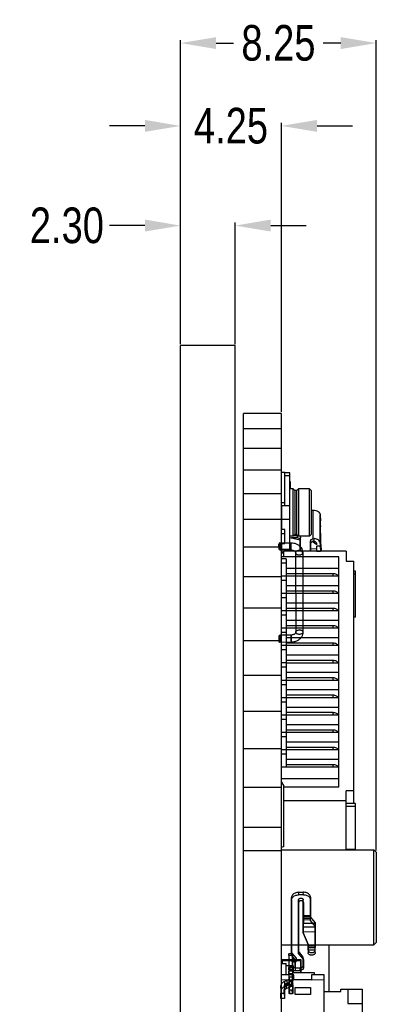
# Model space of a CAD drawing. Header units: inches. Extents: x -109 to 120, y -78 to 24.
# Tile 7 of 113: x 0 to 15, y -18 to 24. Entities that reach past the tile are written whole.
import ezdxf

# ---------------------------------------------------------------- set-up
doc = ezdxf.new("R2010")
doc.units = ezdxf.units.IN
doc.header["$LTSCALE"] = 1.21
doc.header["$MEASUREMENT"] = 0
doc.header["$PDMODE"] = 3
doc.header["$PDSIZE"] = 0.3125
doc.layers.get('0').update_dxf_attribs({"linetype": 'CONTINUOUS'})
doc.layers.get('Defpoints').update_dxf_attribs({"linetype": 'CONTINUOUS'})
doc.layers.add('DIM', color=3, linetype='CONTINUOUS')
doc.layers.add('X2_94A2_X0__-__X2_7F0E5149_X0_', color=7, linetype='CONTINUOUS')
doc.styles.get("Standard").update_dxf_attribs({"font": 'txt', "width": 0.8})
doc.dimstyles.get("Standard").update_dxf_attribs({"dimtxt": 0.15625, "dimasz": 0.1875, "dimexe": 0.125, "dimexo": 0.0625, "dimgap": 0.09, "dimtad": 0, "dimtih": 1, "dimtoh": 1, "dimzin": 4, "dimdsep": 46, "dimtxsty": 'Standard', "dimblk": '_FILLED', "dimblk1": '_FILLED', "dimblk2": '_FILLED', "dimcen": 0.09, "dimazin": 1, "dimtp": 0.01, "dimtm": 0.01, "dimtfac": 1, "dimtofl": 0, "dimtmove": 0, "dimatfit": 3, "dimldrblk": '_FILLED', "dimfxl": 1, "dimtolj": 1, "dimtzin": 4, "dimarcsym": 0})

# ---------------------------------------------------------------- blocks, each defined once
blk = doc.blocks.new('_FILLED')
at = {"color": 0, "linetype": 'ByBlock'}
blk.add_solid([(0, 0), (-1, 0.167), (-1, -0.167)], dxfattribs=at)
blk = doc.blocks.new('*D9')
at = {"layer": 'Defpoints', "color": 0}
for p in [(7.004, 15.034), (7.004, 9.983), (9.304, 9.983)]:
    blk.add_point(p, dxfattribs=at)
at = {"layer": 'DIM', "color": 0, "lineweight": -2}
for p, q in [((5.504, 15.034), (4.004, 15.034)), ((7.004, 10.046), (7.004, 15.159)), ((9.304, 10.046), (9.304, 15.159)), ((10.804, 15.034), (12.304, 15.034))]:
    blk.add_line(p, q, dxfattribs=at)
at = {"layer": 'DIM', "color": 0, "lineweight": -2, "xscale": 1.5, "yscale": 1.5, "zscale": 1.5}
blk.add_blockref('_FILLED', (7.004, 15.034), dxfattribs=at)
at = {"layer": 'DIM', "color": 0, "lineweight": -2, "xscale": 1.5, "yscale": 1.5, "zscale": 1.5, "rotation": 180}
blk.add_blockref('_FILLED', (9.304, 15.034), dxfattribs=at)
at = {"layer": 'DIM', "color": 0, "insert": (2.214, 15.034), "char_height": 1.5, "attachment_point": 5}
blk.add_mtext('\\A1;2.30', dxfattribs=at)
blk = doc.blocks.new('*D10')
at = {"layer": 'Defpoints', "color": 0}
for p in [(7.004, 19.23), (7.004, 9.983), (11.254, 7.128)]:
    blk.add_point(p, dxfattribs=at)
at = {"layer": 'DIM', "color": 0, "lineweight": -2}
for p, q in [((5.504, 19.23), (4.004, 19.23)), ((7.004, 10.046), (7.004, 19.355)), ((11.254, 7.191), (11.254, 19.355)), ((12.754, 19.23), (14.254, 19.23))]:
    blk.add_line(p, q, dxfattribs=at)
at = {"layer": 'DIM', "color": 0, "lineweight": -2, "xscale": 1.5, "yscale": 1.5, "zscale": 1.5}
blk.add_blockref('_FILLED', (7.004, 19.23), dxfattribs=at)
at = {"layer": 'DIM', "color": 0, "lineweight": -2, "xscale": 1.5, "yscale": 1.5, "zscale": 1.5, "rotation": 180}
blk.add_blockref('_FILLED', (11.254, 19.23), dxfattribs=at)
at = {"layer": 'DIM', "color": 0, "insert": (9.129, 19.23), "char_height": 1.5, "attachment_point": 5}
blk.add_mtext('\\A1;4.25', dxfattribs=at)
blk = doc.blocks.new('*D11')
at = {"layer": 'Defpoints', "color": 0}
for p in [(7.004, 22.717), (7.004, 9.983), (15.254, -11.345)]:
    blk.add_point(p, dxfattribs=at)
at = {"layer": 'DIM', "color": 0, "lineweight": -2}
for p, q in [((7.004, 10.046), (7.004, 22.842)), ((15.254, -11.283), (15.254, 22.842)), ((8.504, 22.717), (9.239, 22.717)), ((13.754, 22.717), (13.019, 22.717))]:
    blk.add_line(p, q, dxfattribs=at)
at = {"layer": 'DIM', "color": 0, "lineweight": -2, "xscale": 1.5, "yscale": 1.5, "zscale": 1.5, "rotation": 180}
blk.add_blockref('_FILLED', (7.004, 22.717), dxfattribs=at)
at = {"layer": 'DIM', "color": 0, "lineweight": -2, "xscale": 1.5, "yscale": 1.5, "zscale": 1.5}
blk.add_blockref('_FILLED', (15.254, 22.717), dxfattribs=at)
at = {"layer": 'DIM', "color": 0, "insert": (11.129, 22.717), "char_height": 1.5, "attachment_point": 5}
blk.add_mtext('\\A1;8.25', dxfattribs=at)

msp = doc.modelspace()

# ---------------------------------------------------------------- linework, layer by layer
at = {"color": 7, "linetype": 'Continuous'}
for p, q in [((7.004, -64.208), (7.004, 9.983)), ((9.304, 9.983), (7.004, 9.983)), ((9.304, -67.608), (9.304, 9.983)), ((9.654, -58.245), (9.654, 7.128)), ((11.254, 7.128), (9.654, 7.128)), ((11.254, -58.245), (11.254, 7.128)), ((11.254, 6.47), (9.654, 6.47)), ((11.254, 5.647), (9.654, 5.647)), ((11.254, 4.735), (9.654, 4.735)), ((11.254, 4.648), (11.404, 4.648)), ((11.404, 3.233), (11.404, 4.648)), ((11.604, 4.623), (11.404, 4.623)), ((11.604, 1.321), (11.604, 4.623)), ((11.404, 4.506), (11.604, 4.506)), ((11.604, 4.259), (11.624, 4.259)), ((11.624, 4.259), (11.624, 3.951)), ((11.254, 3.736), (9.654, 3.736)), ((11.744, 3.951), (11.604, 3.951)), ((11.744, 1.951), (11.744, 3.951)), ((11.814, 3.881), (11.744, 3.951)), ((11.814, 3.881), (11.814, 2.021)), ((11.904, 3.881), (11.814, 3.881)), ((11.904, 3.881), (11.974, 3.951)), ((11.904, 2.021), (11.904, 3.881)), ((11.974, 3.951), (11.974, 1.951)), ((12.434, 3.951), (11.974, 3.951)), ((12.434, 1.951), (12.434, 3.951)), ((12.504, 3.881), (12.434, 3.951)), ((12.504, 3.881), (12.504, 2.021)), ((11.254, 3.375), (11.404, 3.375)), ((11.254, 3.057), (11.274, 3.057)), ((11.274, 2.244), (11.274, 3.233)), ((11.604, 3.233), (11.274, 3.233)), ((12.504, 3.058), (12.585, 3.059)), ((12.585, 3.059), (12.585, 1.851)), ((11.254, 2.654), (9.654, 2.654)), ((11.254, 2.855), (11.274, 2.855)), ((11.254, 2.491), (11.274, 2.491)), ((11.274, 2.668), (11.604, 2.668)), ((12.89, 2.85), (12.896, 2.603)), ((12.89, 1.648), (12.89, 2.85)), ((12.899, 2.391), (12.896, 2.603)), ((11.404, 2.244), (11.274, 2.244)), ((11.404, 1.642), (11.404, 2.244)), ((12.901, 2.347), (12.899, 2.371)), ((12.915, 1.802), (12.901, 2.372)), ((12.901, 2.372), (12.901, 2.347)), ((11.254, 2.067), (11.404, 2.067)), ((11.744, 1.951), (11.604, 1.951)), ((11.604, 1.899), (12.038, 1.8)), ((11.917, 1.884), (11.683, 1.881)), ((11.814, 2.021), (11.744, 1.951)), ((11.781, 1.988), (11.915, 1.99)), ((11.904, 2.021), (11.814, 2.021)), ((11.904, 2.021), (11.974, 1.951)), ((11.915, 1.99), (11.917, 1.884)), ((12.434, 1.951), (11.974, 1.951)), ((12.038, 1.33), (12.038, 1.8)), ((12.065, 1.887), (12.065, 1.886)), ((12.065, 1.391), (12.065, 1.886)), ((12.504, 2.021), (12.434, 1.951)), ((12.485, 1.321), (12.485, 1.749)), ((12.741, 1.597), (12.548, 1.729)), ((12.585, 1.851), (12.635, 1.854)), ((12.637, 1.745), (12.635, 1.854)), ((12.918, 1.613), (12.915, 1.802)), ((11.254, 1.49), (9.654, 1.49)), ((11.254, 1.642), (11.404, 1.642)), ((11.254, 1.572), (11.274, 1.572)), ((11.254, 1.253), (11.354, 1.253)), ((11.274, 1.278), (11.274, 1.642)), ((11.604, 1.395), (11.274, 1.395)), ((11.354, 1.278), (11.274, 1.278)), ((11.354, 1.085), (11.354, 1.321)), ((13.979, 1.321), (11.354, 1.321)), ((11.656, 1.321), (11.604, 1.333)), ((12.487, 1.643), (12.487, 1.321)), ((12.487, 1.431), (12.745, 1.434)), ((12.741, 1.597), (12.74, 1.646)), ((12.893, 1.542), (12.743, 1.54)), ((12.744, 1.434), (12.743, 1.54)), ((12.745, 1.328), (12.744, 1.434)), ((12.745, 1.328), (12.895, 1.33)), ((12.745, 1.328), (12.745, 1.321)), ((12.89, 1.648), (12.893, 1.542)), ((12.893, 1.542), (12.895, 1.33)), ((12.895, 1.321), (12.895, 1.33)), ((12.92, 1.569), (12.918, 1.613)), ((12.92, 1.613), (12.928, 1.321)), ((12.92, 1.613), (12.92, 1.569)), ((13.979, 1.321), (13.979, 0.906)), ((13.669, 1.085), (11.254, 1.085)), ((11.458, 1.006), (11.254, 1.006)), ((11.458, 1.006), (11.458, -7.772)), ((13.669, -8.595), (13.669, 1.085)), ((13.979, 0.906), (14.304, 0.906)), ((14.304, -9.303), (14.304, 0.906)), ((11.458, 0.823), (11.254, 0.823)), ((13.669, 0.602), (11.458, 0.602)), ((14.379, 0.479), (14.304, 0.479)), ((14.379, -1.453), (14.379, 0.479)), ((11.254, 0.249), (9.654, 0.249)), ((11.458, 0.275), (11.254, 0.275)), ((11.458, 0.092), (11.254, 0.092)), ((11.458, 0.392), (13.419, 0.392)), ((13.669, 0.273), (11.458, 0.273)), ((13.419, 0.392), (13.419, 0.273)), ((14.379, 0.36), (14.304, 0.36)), ((13.669, -0.129), (11.458, -0.129)), ((11.458, -0.339), (13.419, -0.339)), ((13.419, -0.339), (13.419, -0.458)), ((11.458, -0.456), (11.254, -0.456)), ((11.458, -0.639), (11.254, -0.639)), ((13.669, -0.458), (11.458, -0.458)), ((11.254, -1.067), (9.654, -1.067)), ((11.458, -1.188), (11.254, -1.188)), ((13.669, -0.861), (11.458, -0.861)), ((11.458, -1.07), (13.419, -1.07)), ((13.669, -1.19), (11.458, -1.19)), ((13.419, -1.07), (13.419, -1.19)), ((11.458, -1.371), (11.254, -1.371)), ((13.669, -1.592), (11.458, -1.592)), ((14.379, -1.453), (14.304, -1.453)), ((11.458, -1.919), (11.254, -1.919)), ((11.458, -1.802), (13.419, -1.802)), ((13.669, -1.921), (11.458, -1.921)), ((13.419, -1.802), (13.419, -1.921)), ((11.254, -2.453), (9.654, -2.453)), ((11.458, -2.102), (11.254, -2.102)), ((13.669, -2.323), (11.458, -2.323)), ((11.458, -2.65), (11.254, -2.65)), ((11.458, -2.833), (11.254, -2.833)), ((11.458, -2.533), (13.419, -2.533)), ((13.669, -2.652), (11.458, -2.652)), ((13.419, -2.533), (13.419, -2.652)), ((13.669, -3.055), (11.458, -3.055)), ((11.458, -3.264), (13.419, -3.264)), ((13.419, -3.264), (13.419, -3.384)), ((11.458, -3.382), (11.254, -3.382)), ((11.458, -3.564), (11.254, -3.564)), ((13.669, -3.384), (11.458, -3.384)), ((11.254, -3.907), (9.654, -3.907)), ((11.458, -4.113), (11.254, -4.113)), ((13.669, -3.786), (11.458, -3.786)), ((11.458, -3.995), (13.419, -3.995)), ((13.669, -4.115), (11.458, -4.115)), ((13.419, -3.995), (13.419, -4.115)), ((11.458, -4.296), (11.254, -4.296)), ((13.669, -4.517), (11.458, -4.517)), ((11.458, -4.844), (11.254, -4.844)), ((11.458, -4.727), (13.419, -4.727)), ((13.669, -4.846), (11.458, -4.846)), ((13.419, -4.727), (13.419, -4.846)), ((11.458, -5.027), (11.254, -5.027)), ((13.669, -5.249), (11.458, -5.249)), ((11.254, -5.423), (9.654, -5.423)), ((11.458, -5.576), (11.254, -5.576)), ((11.458, -5.758), (11.254, -5.758)), ((11.458, -5.458), (13.419, -5.458)), ((13.669, -5.578), (11.458, -5.578)), ((13.419, -5.458), (13.419, -5.578)), ((13.669, -5.98), (11.458, -5.98)), ((11.458, -6.189), (13.419, -6.189)), ((13.419, -6.189), (13.419, -6.309)), ((11.458, -6.307), (11.254, -6.307)), ((11.458, -6.49), (11.254, -6.49)), ((13.669, -6.309), (11.458, -6.309)), ((11.254, -6.999), (9.654, -6.999)), ((11.458, -7.038), (11.254, -7.038)), ((13.669, -6.711), (11.458, -6.711)), ((11.458, -6.921), (13.419, -6.921)), ((13.669, -7.04), (11.458, -7.04)), ((13.419, -6.921), (13.419, -7.04)), ((11.458, -7.221), (11.254, -7.221)), ((13.669, -7.442), (11.458, -7.442)), ((13.669, -7.772), (11.254, -7.772)), ((11.458, -7.652), (13.419, -7.652)), ((13.419, -7.652), (13.419, -7.772)), ((13.669, -8.254), (11.254, -8.254)), ((11.254, -8.629), (9.654, -8.629)), ((11.254, -8.395), (11.354, -8.567)), ((11.354, -11.107), (11.354, -8.567)), ((11.354, -8.595), (13.669, -8.595)), ((13.979, -11.245), (13.979, -8.758)), ((14.304, -8.758), (13.979, -8.758)), ((11.354, -9.173), (13.979, -9.173)), ((14.379, -9.303), (13.979, -9.303)), ((14.379, -9.423), (13.979, -9.423)), ((14.379, -11.236), (14.379, -9.303)), ((11.254, -10.308), (9.654, -10.308)), ((11.354, -11.107), (11.254, -11.152)), ((11.254, -11.284), (9.654, -11.284)), ((11.254, -11.245), (15.154, -11.245)), ((14.379, -11.236), (13.979, -11.236)), ((14.304, -11.245), (14.304, -11.236)), ((15.154, -15.249), (15.154, -11.245)), ((15.254, -11.345), (15.154, -11.245)), ((15.254, -11.345), (15.254, -15.149)), ((11.254, -15.245), (15.154, -15.245)), ((13.254, -15.245), (13.254, -17.215)), ((13.254, -15.249), (15.154, -15.249)), ((15.254, -15.145), (15.154, -15.245)), ((15.254, -15.149), (15.154, -15.249)), ((11.254, -16.038), (11.454, -16.038)), ((11.269, -15.906), (11.269, -16.038)), ((11.269, -15.906), (12.089, -15.906)), ((11.299, -16.038), (11.299, -15.876)), ((12.059, -15.876), (11.299, -15.876)), ((11.454, -16.513), (11.454, -16.038)), ((11.454, -16.116), (11.754, -16.116)), ((11.754, -16.116), (11.754, -16.416)), ((12.059, -15.876), (12.059, -16.416)), ((12.089, -16.416), (12.089, -15.906)), ((11.782, -16.513), (11.254, -16.513)), ((11.754, -16.416), (12.629, -16.416)), ((11.782, -16.718), (11.782, -16.513)), ((12.526, -16.513), (12.526, -16.718)), ((13.054, -16.513), (12.526, -16.513)), ((12.629, -16.416), (12.629, -16.513)), ((13.054, -21.063), (13.054, -16.513)), ((11.254, -16.713), (11.782, -16.718)), ((12.526, -16.718), (11.782, -16.718)), ((12.526, -16.718), (13.054, -16.713)), ((11.829, -17.338), (11.829, -17.038)), ((11.829, -17.038), (12.479, -17.038)), ((12.479, -17.338), (11.829, -17.338)), ((12.479, -17.038), (12.479, -17.338)), ((13.054, -17.215), (13.754, -17.215)), ((13.754, -17.215), (13.754, -17.115)), ((13.754, -17.115), (14.654, -17.116)), ((14.054, -17.115), (14.054, -17.715)), ((14.654, -17.116), (14.654, -20.415)), ((14.054, -17.715), (14.654, -17.715))]:
    msp.add_line(p, q, dxfattribs=at)
for centre, radius, start, end in [((15.73, 2.459), 2.832, 181.381, 181.779), ((11.917, 1.779), 0.21, 84.693, 90.7027), ((11.299, -15.906), 0.03, 90, 180), ((12.059, -15.906), 0.03, 0, 90)]:
    msp.add_arc(centre, radius, start, end, dxfattribs=at)
for points, knots in [([(12.585, 3.059), (12.623, 3.059), (12.699, 3.05), (12.798, 3.007), (12.859, 2.948), (12.885, 2.893), (12.89, 2.864), (12.89, 2.85)], [0, 0, 0, 0, 0.286809, 0.553884, 0.789161, 0.896642, 1, 1, 1, 1]), ([(12.039, 1.842), (12.032, 1.848), (11.996, 1.874), (11.951, 1.884), (11.917, 1.884)], [0, 0, 0, 0, 0.229874, 1, 1, 1, 1]), ([(12.033, 1.951), (12.042, 1.943), (12.058, 1.923), (12.065, 1.899), (12.065, 1.887)], [0, 0, 0, 0, 0.521517, 1, 1, 1, 1]), ([(12.066, 1.792), (12.065, 1.801), (12.058, 1.82), (12.046, 1.835), (12.039, 1.842)], [0, 0, 0, 0, 0.482108, 1, 1, 1, 1]), ([(12.485, 1.749), (12.485, 1.76), (12.49, 1.784), (12.512, 1.813), (12.544, 1.837), (12.571, 1.847), (12.585, 1.851)], [0, 0, 0, 0, 0.216805, 0.452137, 0.714027, 1, 1, 1, 1]), ([(12.587, 1.745), (12.573, 1.741), (12.547, 1.731), (12.514, 1.707), (12.493, 1.677), (12.487, 1.654), (12.487, 1.643)], [0, 0, 0, 0, 0.285973, 0.547863, 0.783195, 1, 1, 1, 1]), ([(12.89, 1.648), (12.889, 1.673), (12.874, 1.727), (12.816, 1.791), (12.733, 1.836), (12.669, 1.851), (12.635, 1.854)], [0, 0, 0, 0, 0.212606, 0.447647, 0.712367, 1, 1, 1, 1]), ([(12.637, 1.745), (12.652, 1.742), (12.678, 1.732), (12.711, 1.71), (12.734, 1.68), (12.74, 1.657), (12.74, 1.646)], [0, 0, 0, 0, 0.285944, 0.547824, 0.783167, 1, 1, 1, 1]), ([(12.065, 1.391), (12.065, 1.378), (12.057, 1.351), (12.039, 1.33), (12.028, 1.321)], [0, 0, 0, 0, 0.47419, 1, 1, 1, 1]), ([(13.419, 0.392), (13.445, 0.392), (13.496, 0.387), (13.566, 0.363), (13.622, 0.326), (13.649, 0.291), (13.657, 0.273)], [0, 0, 0, 0, 0.280145, 0.545885, 0.78675, 1, 1, 1, 1]), ([(13.419, -0.339), (13.445, -0.339), (13.496, -0.344), (13.566, -0.368), (13.622, -0.406), (13.649, -0.44), (13.657, -0.458)], [0, 0, 0, 0, 0.280145, 0.545885, 0.78675, 1, 1, 1, 1]), ([(13.419, -1.07), (13.445, -1.07), (13.496, -1.076), (13.566, -1.099), (13.622, -1.137), (13.649, -1.171), (13.657, -1.19)], [0, 0, 0, 0, 0.280145, 0.545885, 0.78675, 1, 1, 1, 1]), ([(13.419, -1.802), (13.445, -1.802), (13.496, -1.807), (13.566, -1.831), (13.622, -1.868), (13.649, -1.903), (13.657, -1.921)], [0, 0, 0, 0, 0.280145, 0.545885, 0.78675, 1, 1, 1, 1]), ([(13.419, -2.533), (13.445, -2.533), (13.496, -2.538), (13.566, -2.562), (13.622, -2.6), (13.649, -2.634), (13.657, -2.652)], [0, 0, 0, 0, 0.280145, 0.545885, 0.78675, 1, 1, 1, 1]), ([(13.419, -3.264), (13.445, -3.264), (13.496, -3.27), (13.566, -3.293), (13.622, -3.331), (13.649, -3.365), (13.657, -3.383)], [0, 0, 0, 0, 0.280145, 0.545885, 0.78675, 1, 1, 1, 1]), ([(13.419, -3.995), (13.445, -3.995), (13.496, -4.001), (13.566, -4.025), (13.622, -4.062), (13.649, -4.097), (13.657, -4.115)], [0, 0, 0, 0, 0.280145, 0.545885, 0.78675, 1, 1, 1, 1]), ([(13.419, -4.727), (13.445, -4.727), (13.496, -4.732), (13.566, -4.756), (13.622, -4.794), (13.649, -4.828), (13.657, -4.846)], [0, 0, 0, 0, 0.280145, 0.545885, 0.78675, 1, 1, 1, 1]), ([(13.419, -5.458), (13.445, -5.458), (13.496, -5.463), (13.566, -5.487), (13.622, -5.525), (13.649, -5.559), (13.657, -5.577)], [0, 0, 0, 0, 0.280145, 0.545885, 0.78675, 1, 1, 1, 1]), ([(13.419, -6.189), (13.445, -6.189), (13.496, -6.195), (13.566, -6.219), (13.622, -6.256), (13.649, -6.291), (13.657, -6.309)], [0, 0, 0, 0, 0.280145, 0.545885, 0.78675, 1, 1, 1, 1]), ([(13.419, -6.921), (13.445, -6.921), (13.496, -6.926), (13.566, -6.95), (13.622, -6.987), (13.649, -7.022), (13.657, -7.04)], [0, 0, 0, 0, 0.280145, 0.545885, 0.78675, 1, 1, 1, 1]), ([(13.419, -7.652), (13.445, -7.652), (13.496, -7.657), (13.566, -7.681), (13.622, -7.719), (13.649, -7.753), (13.657, -7.771)], [0, 0, 0, 0, 0.280145, 0.545885, 0.78675, 1, 1, 1, 1])]:
    msp.add_open_spline(points, degree=3, knots=knots, dxfattribs=at)
msp.add_open_spline([(12.587, 1.745), (12.604, 1.749), (12.621, 1.749), (12.637, 1.745)], degree=3, dxfattribs=at)
at = {"layer": 'X2_94A2_X0__-__X2_7F0E5149_X0_', "color": 6, "linetype": 'Continuous'}
for p, q in [((11.18, 1.671), (11.65, 1.677)), ((11.182, 1.415), (11.18, 1.668)), ((11.651, 1.421), (11.65, 1.665)), ((11.182, 1.627), (11.184, 1.374)), ((11.183, 1.371), (11.653, 1.377)), ((11.651, 1.633), (11.652, 1.389)), ((11.852, 1.259), (11.86, -2.083)), ((12.152, 1.259), (12.16, -2.082)), ((11.188, -2.258), (11.191, -2.471)), ((11.659, -2.209), (11.189, -2.214)), ((11.193, -2.471), (11.191, -2.258)), ((11.661, -2.465), (11.66, -2.221)), ((11.661, -2.253), (11.662, -2.497)), ((11.662, -2.509), (11.193, -2.514)), ((11.681, -13.359), (11.678, -13.253)), ((11.678, -15.579), (11.678, -13.253)), ((11.978, -13.037), (12.178, -13.035)), ((11.978, -13.037), (11.981, -13.143)), ((12.181, -13.141), (11.981, -13.143)), ((12.181, -13.141), (12.178, -13.035)), ((12.478, -13.239), (12.481, -13.349)), ((12.478, -14.021), (12.478, -13.243)), ((11.681, -13.359), (11.681, -15.685)), ((11.978, -13.355), (11.981, -13.461)), ((11.978, -15.519), (11.978, -13.355)), ((11.981, -13.461), (11.981, -15.625)), ((12.181, -13.459), (12.178, -13.352)), ((12.178, -14.025), (12.178, -13.353)), ((12.181, -13.459), (12.181, -14.131)), ((12.481, -13.349), (12.481, -14.127)), ((12.17, -14.351), (12.178, -14.062)), ((12.478, -14.021), (12.178, -14.025)), ((12.178, -14.062), (12.178, -14.025)), ((12.178, -14.062), (12.478, -14.058)), ((12.478, -14.021), (12.478, -14.058)), ((12.478, -14.058), (12.478, -14.074)), ((12.48, -14.217), (12.478, -14.074)), ((12.671, -14.314), (12.478, -14.074)), ((12.67, -14.344), (12.17, -14.351)), ((12.171, -14.695), (12.17, -14.351)), ((12.18, -14.204), (12.173, -14.493)), ((12.173, -14.493), (12.673, -14.487)), ((12.173, -14.493), (12.173, -14.709)), ((12.181, -14.131), (12.18, -14.204)), ((12.48, -14.201), (12.18, -14.204)), ((12.181, -14.131), (12.481, -14.127)), ((12.48, -14.201), (12.481, -14.127)), ((12.48, -14.217), (12.48, -14.201)), ((12.673, -14.457), (12.48, -14.217)), ((12.671, -14.314), (12.67, -14.344)), ((12.67, -14.344), (12.671, -14.689)), ((12.671, -14.314), (12.673, -14.457)), ((12.673, -14.487), (12.673, -14.457)), ((12.673, -14.703), (12.673, -14.487)), ((12.171, -14.695), (12.671, -14.689)), ((12.172, -14.745), (12.171, -14.695)), ((12.174, -14.759), (12.172, -14.745)), ((12.172, -14.745), (12.377, -15.24)), ((12.673, -14.703), (12.173, -14.709)), ((12.173, -14.709), (12.174, -14.759)), ((12.174, -14.759), (12.379, -15.254)), ((12.671, -14.689), (12.678, -15.27)), ((12.68, -15.283), (12.673, -14.703)), ((12.378, -15.273), (12.377, -15.24)), ((12.377, -15.24), (12.379, -15.254)), ((12.678, -15.27), (12.378, -15.273)), ((12.378, -15.366), (12.378, -15.273)), ((12.379, -15.254), (12.38, -15.287)), ((12.38, -15.287), (12.68, -15.283)), ((12.38, -15.287), (12.381, -15.472)), ((12.678, -15.27), (12.678, -15.362)), ((12.681, -15.468), (12.68, -15.283)), ((11.571, -15.701), (11.572, -15.63)), ((11.721, -15.699), (11.571, -15.701)), ((11.571, -15.701), (11.571, -16.196)), ((11.722, -15.628), (11.572, -15.63)), ((11.577, -15.8), (11.572, -15.63)), ((11.678, -15.579), (11.681, -15.685)), ((11.678, -15.579), (11.872, -15.814)), ((11.874, -15.92), (11.681, -15.685)), ((11.722, -15.628), (11.721, -15.699)), ((11.721, -16.194), (11.721, -15.699)), ((11.722, -15.628), (11.727, -15.798)), ((11.981, -15.625), (11.978, -15.519)), ((12.178, -15.761), (11.978, -15.519)), ((11.981, -15.625), (12.181, -15.867)), ((12.378, -15.366), (12.678, -15.362)), ((12.378, -15.472), (12.378, -15.366)), ((12.378, -15.472), (12.381, -15.58)), ((12.681, -15.468), (12.381, -15.472)), ((12.381, -15.472), (12.381, -15.578)), ((12.678, -15.468), (12.678, -15.362)), ((12.681, -15.574), (12.678, -15.468)), ((12.681, -15.574), (12.681, -15.468)), ((11.726, -16.157), (11.576, -16.159)), ((11.576, -16.189), (11.576, -16.16)), ((11.577, -16.153), (11.577, -15.8)), ((11.577, -16.153), (11.577, -16.178)), ((11.726, -16.187), (11.726, -16.16)), ((11.727, -15.798), (11.727, -16.151)), ((11.727, -16.151), (11.727, -16.177)), ((11.831, -15.973), (11.828, -15.867)), ((11.828, -16.221), (11.828, -15.867)), ((11.831, -15.973), (11.831, -16.327)), ((11.872, -15.814), (11.874, -15.92)), ((11.881, -15.937), (11.878, -15.831)), ((12.181, -15.867), (12.178, -15.761)), ((12.178, -16.11), (12.178, -15.761)), ((12.181, -16.217), (12.178, -16.11)), ((12.181, -15.867), (12.181, -16.217)), ((11.57, -16.295), (11.571, -16.196)), ((11.72, -16.293), (11.57, -16.295)), ((11.57, -16.295), (11.57, -16.365)), ((11.72, -16.363), (11.57, -16.365)), ((11.571, -16.45), (11.57, -16.365)), ((11.721, -16.194), (11.571, -16.196)), ((11.571, -16.45), (11.721, -16.448)), ((11.571, -16.45), (11.571, -16.74)), ((11.576, -16.189), (11.578, -16.33)), ((11.578, -16.33), (11.727, -16.328)), ((11.584, -16.606), (11.578, -16.33)), ((11.583, -16.188), (11.579, -16.176)), ((11.583, -16.188), (11.727, -16.187)), ((11.721, -16.194), (11.72, -16.293)), ((11.72, -16.363), (11.72, -16.293)), ((11.72, -16.363), (11.721, -16.448)), ((11.721, -16.738), (11.721, -16.448)), ((11.727, -16.328), (11.726, -16.187)), ((11.727, -16.187), (11.727, -16.177)), ((11.727, -16.328), (11.734, -16.604)), ((11.828, -16.221), (12.028, -16.218)), ((11.831, -16.327), (12.031, -16.324)), ((12.028, -16.218), (12.031, -16.324)), ((11.233, -16.972), (11.225, -17.289)), ((11.238, -17.184), (11.233, -16.972)), ((11.375, -17.289), (11.383, -16.972)), ((11.5, -16.741), (11.383, -16.79)), ((11.383, -16.79), (11.388, -17.002)), ((11.383, -16.972), (11.388, -17.184)), ((11.388, -17.002), (11.505, -16.953)), ((11.458, -16.881), (11.575, -16.832)), ((11.463, -17.093), (11.458, -16.881)), ((11.505, -16.953), (11.5, -16.741)), ((11.571, -16.74), (11.575, -16.91)), ((11.571, -16.74), (11.601, -16.761)), ((11.575, -16.648), (11.58, -16.86)), ((11.575, -16.91), (11.575, -16.648)), ((11.575, -16.832), (11.58, -17.044)), ((11.605, -16.931), (11.575, -16.91)), ((11.58, -17.122), (11.58, -16.86)), ((11.734, -16.604), (11.584, -16.606)), ((11.584, -16.606), (11.584, -16.747)), ((11.584, -16.747), (11.734, -16.745)), ((11.584, -16.747), (11.585, -16.931)), ((11.735, -16.929), (11.585, -16.931)), ((11.585, -16.931), (11.585, -17.002)), ((11.735, -16.982), (11.585, -16.984)), ((11.585, -17.002), (11.585, -16.984)), ((11.601, -16.761), (11.691, -16.76)), ((11.605, -16.931), (11.601, -16.761)), ((11.695, -16.93), (11.605, -16.931)), ((11.691, -16.76), (11.721, -16.738)), ((11.695, -16.93), (11.691, -16.76)), ((11.725, -16.908), (11.695, -16.93)), ((11.721, -16.738), (11.725, -16.908)), ((11.73, -16.858), (11.725, -16.646)), ((11.725, -16.908), (11.725, -16.646)), ((11.73, -17.12), (11.73, -16.858)), ((11.734, -16.745), (11.734, -16.604)), ((11.735, -16.929), (11.734, -16.745)), ((11.734, -17), (11.735, -16.982)), ((11.735, -16.929), (11.735, -17)), ((11.23, -17.501), (11.225, -17.289)), ((11.225, -17.289), (11.375, -17.289)), ((11.23, -17.501), (11.238, -17.184)), ((11.375, -17.289), (11.38, -17.501)), ((11.388, -17.184), (11.38, -17.501)), ((11.58, -17.044), (11.463, -17.093)), ((11.584, -17.292), (11.58, -17.122)), ((11.58, -17.122), (11.61, -17.143)), ((11.735, -17), (11.584, -17.002)), ((11.584, -17.002), (11.584, -17.292)), ((11.614, -17.312), (11.584, -17.292)), ((11.61, -17.143), (11.7, -17.142)), ((11.614, -17.312), (11.61, -17.143)), ((11.704, -17.311), (11.614, -17.312)), ((11.7, -17.142), (11.73, -17.12)), ((11.7, -17.142), (11.704, -17.311)), ((11.734, -17.29), (11.704, -17.311)), ((11.734, -17.29), (11.73, -17.12)), ((11.734, -17), (11.734, -17.29)), ((11.38, -17.501), (11.23, -17.501))]:
    msp.add_line(p, q, dxfattribs=at)
at = {"layer": 'X2_94A2_X0__-__X2_7F0E5149_X0_', "color": 7, "linetype": 'Continuous'}
for p, q in [((11.15, 1.638), (11.152, 1.436)), ((11.153, 1.403), (11.152, 1.605)), ((11.182, 1.457), (11.18, 1.609)), ((11.182, 1.585), (11.183, 1.433)), ((11.159, -2.28), (11.159, -2.246)), ((11.161, -2.461), (11.159, -2.28)), ((11.159, -2.28), (11.161, -2.458)), ((11.16, -2.272), (11.16, -2.267)), ((11.16, -2.269), (11.163, -2.45)), ((11.163, -2.45), (11.16, -2.272)), ((11.161, -2.458), (11.161, -2.462)), ((11.163, -2.45), (11.162, -2.483))]:
    msp.add_line(p, q, dxfattribs=at)
for centre, radius, start, end in [((8.757, 1.547), 2.395, 1.3882, 1.724), ((13.659, 1.497), 2.508, 181.3973, 181.7153)]:
    msp.add_arc(centre, radius, start, end, dxfattribs=at)
at = {"layer": 'X2_94A2_X0__-__X2_7F0E5149_X0_', "color": 6, "linetype": 'Continuous'}
for centre, radius, start, end in [((7.943, 1.542), 3.71, 1.4108, 1.5731), ((15.36, 1.512), 3.71, 181.4108, 181.5731), ((11.795, 1.259), 0.0575, 0.1369, 1.5737), ((11.796, 1.259), 0.356, 0.1355, 1.5626), ((8.023, -2.342), 3.639, 1.4094, 1.5749), ((15.298, -2.375), 3.639, 181.4094, 181.5749)]:
    msp.add_arc(centre, radius, start, end, dxfattribs=at)
for points, knots in [([(11.212, 1.607), (11.211, 1.61), (11.211, 1.615), (11.211, 1.623), (11.211, 1.629), (11.211, 1.633), (11.211, 1.637), (11.21, 1.64), (11.21, 1.642), (11.21, 1.645), (11.209, 1.648), (11.208, 1.654), (11.204, 1.66), (11.198, 1.666), (11.19, 1.67), (11.183, 1.671), (11.18, 1.671)], [0, 0, 0, 0, 0.113596, 0.204152, 0.275384, 0.330712, 0.373338, 0.406413, 0.433676, 0.4617, 0.504045, 0.570503, 0.664053, 0.763284, 0.869984, 1, 1, 1, 1]), ([(11.65, 1.677), (11.694, 1.677), (11.782, 1.669), (11.905, 1.627), (12.011, 1.56), (12.091, 1.472), (12.139, 1.372), (12.151, 1.301), (12.152, 1.268)], [0, 0, 0, 0, 0.185864, 0.367557, 0.541359, 0.70544, 0.861063, 1, 1, 1, 1]), ([(11.18, 1.611), (11.181, 1.611), (11.186, 1.611), (11.195, 1.614), (11.203, 1.621), (11.208, 1.629), (11.209, 1.633), (11.21, 1.639), (11.21, 1.634), (11.21, 1.631), (11.21, 1.626), (11.209, 1.619), (11.209, 1.61), (11.209, 1.598), (11.209, 1.584), (11.21, 1.566), (11.21, 1.545), (11.21, 1.521), (11.21, 1.494), (11.211, 1.465), (11.211, 1.446), (11.212, 1.437)], [0, 0, 0, 0, 0.012441, 0.059156, 0.104889, 0.141203, 0.168806, 0.176716, 0.187561, 0.201737, 0.222319, 0.250391, 0.28729, 0.334506, 0.393563, 0.465835, 0.552222, 0.652604, 0.764994, 0.884215, 1, 1, 1, 1]), ([(11.183, 1.371), (11.184, 1.371), (11.188, 1.371), (11.196, 1.373), (11.206, 1.38), (11.211, 1.389), (11.213, 1.396), (11.213, 1.4), (11.213, 1.404), (11.213, 1.407), (11.214, 1.412), (11.214, 1.419), (11.214, 1.428), (11.214, 1.44), (11.214, 1.455), (11.213, 1.473), (11.213, 1.494), (11.213, 1.519), (11.213, 1.547), (11.212, 1.577), (11.212, 1.597), (11.212, 1.607)], [0, 0, 0, 0, 0.00307, 0.049293, 0.098146, 0.140102, 0.168468, 0.182002, 0.193528, 0.208112, 0.227905, 0.254596, 0.289839, 0.335347, 0.392843, 0.463878, 0.549514, 0.649757, 0.762653, 0.882909, 1, 1, 1, 1]), ([(11.212, 1.437), (11.212, 1.434), (11.212, 1.429), (11.212, 1.422), (11.212, 1.416), (11.212, 1.412), (11.212, 1.409), (11.212, 1.407), (11.213, 1.404), (11.212, 1.408), (11.211, 1.411), (11.209, 1.416), (11.205, 1.422), (11.199, 1.427), (11.191, 1.43), (11.185, 1.431), (11.183, 1.431)], [0, 0, 0, 0, 0.116805, 0.20972, 0.28225, 0.337465, 0.377923, 0.405518, 0.423686, 0.441451, 0.49268, 0.573602, 0.663449, 0.772254, 0.892648, 1, 1, 1, 1]), ([(11.653, 1.377), (11.672, 1.377), (11.708, 1.374), (11.757, 1.361), (11.799, 1.34), (11.829, 1.314), (11.847, 1.287), (11.852, 1.268), (11.852, 1.26)], [0, 0, 0, 0, 0.221496, 0.430042, 0.615522, 0.773617, 0.901851, 1, 1, 1, 1]), ([(11.999, 1.354), (11.984, 1.353), (11.954, 1.35), (11.913, 1.337), (11.879, 1.316), (11.857, 1.289), (11.852, 1.267), (11.852, 1.257)], [0, 0, 0, 0, 0.241285, 0.468078, 0.670097, 0.844467, 1, 1, 1, 1]), ([(11.852, 1.257), (11.852, 1.247), (11.859, 1.226), (11.882, 1.199), (11.917, 1.18), (11.959, 1.167), (11.989, 1.165), (12.005, 1.165)], [0, 0, 0, 0, 0.155193, 0.330495, 0.53339, 0.75999, 1, 1, 1, 1]), ([(12.152, 1.261), (12.152, 1.271), (12.145, 1.292), (12.122, 1.319), (12.087, 1.339), (12.045, 1.351), (12.015, 1.354), (11.999, 1.354)], [0, 0, 0, 0, 0.155076, 0.330229, 0.533212, 0.760115, 1, 1, 1, 1]), ([(12.005, 1.165), (12.02, 1.165), (12.05, 1.168), (12.092, 1.182), (12.125, 1.202), (12.147, 1.229), (12.152, 1.251), (12.152, 1.261)], [0, 0, 0, 0, 0.241625, 0.46848, 0.670343, 0.844543, 1, 1, 1, 1]), ([(11.86, -2.084), (11.86, -2.074), (11.865, -2.053), (11.887, -2.026), (11.92, -2.005), (11.962, -1.991), (11.992, -1.988), (12.007, -1.988)], [0, 0, 0, 0, 0.155533, 0.329903, 0.531922, 0.758715, 1, 1, 1, 1]), ([(12.007, -1.988), (12.023, -1.988), (12.053, -1.99), (12.095, -2.003), (12.129, -2.023), (12.153, -2.049), (12.16, -2.07), (12.16, -2.081)], [0, 0, 0, 0, 0.23975, 0.4664, 0.669322, 0.84463, 1, 1, 1, 1]), ([(11.159, -2.28), (11.159, -2.277), (11.159, -2.271), (11.159, -2.263), (11.159, -2.258), (11.159, -2.253), (11.159, -2.249), (11.159, -2.247), (11.159, -2.244), (11.159, -2.242), (11.16, -2.238), (11.161, -2.233), (11.164, -2.227), (11.169, -2.222), (11.177, -2.216), (11.184, -2.215), (11.189, -2.214)], [0, 0, 0, 0, 0.113357, 0.203792, 0.274985, 0.330339, 0.373022, 0.406163, 0.433487, 0.461341, 0.503331, 0.567722, 0.655291, 0.727107, 0.835377, 1, 1, 1, 1]), ([(11.193, -2.514), (11.188, -2.515), (11.18, -2.513), (11.17, -2.506), (11.165, -2.499), (11.163, -2.492), (11.162, -2.488), (11.162, -2.484), (11.162, -2.481), (11.161, -2.477), (11.161, -2.472), (11.161, -2.466), (11.161, -2.463), (11.161, -2.461)], [0, 0, 0, 0, 0.203653, 0.341038, 0.469967, 0.572997, 0.632175, 0.670354, 0.712971, 0.769042, 0.844332, 0.944103, 1, 1, 1, 1]), ([(11.191, -2.258), (11.19, -2.249), (11.19, -2.24), (11.189, -2.208), (11.188, -2.24), (11.188, -2.249), (11.188, -2.258)], [0, 0, 0, 0, 0.327487, 0.499976, 0.672306, 1, 1, 1, 1]), ([(11.191, -2.471), (11.191, -2.48), (11.191, -2.489), (11.192, -2.521), (11.194, -2.489), (11.193, -2.48), (11.193, -2.471)], [0, 0, 0, 0, 0.327591, 0.499976, 0.672254, 1, 1, 1, 1]), ([(11.86, -2.083), (11.86, -2.092), (11.855, -2.112), (11.837, -2.14), (11.806, -2.167), (11.764, -2.19), (11.714, -2.205), (11.677, -2.208), (11.659, -2.209)], [0, 0, 0, 0, 0.103552, 0.233346, 0.391962, 0.576505, 0.78243, 1, 1, 1, 1]), ([(12.16, -2.082), (12.16, -2.118), (12.149, -2.191), (12.1, -2.295), (12.02, -2.384), (11.915, -2.454), (11.793, -2.498), (11.706, -2.508), (11.662, -2.509)], [0, 0, 0, 0, 0.148232, 0.302948, 0.466851, 0.639706, 0.818694, 1, 1, 1, 1]), ([(12.012, -2.177), (11.997, -2.177), (11.967, -2.174), (11.925, -2.162), (11.89, -2.142), (11.867, -2.116), (11.86, -2.094), (11.86, -2.084)], [0, 0, 0, 0, 0.239579, 0.466094, 0.669166, 0.844714, 1, 1, 1, 1]), ([(12.16, -2.081), (12.16, -2.091), (12.155, -2.112), (12.133, -2.139), (12.099, -2.16), (12.058, -2.173), (12.028, -2.177), (12.012, -2.177)], [0, 0, 0, 0, 0.155764, 0.330251, 0.532204, 0.758826, 1, 1, 1, 1]), ([(11.978, -13.037), (11.952, -13.038), (11.901, -13.043), (11.829, -13.065), (11.766, -13.099), (11.717, -13.143), (11.686, -13.195), (11.678, -13.234), (11.678, -13.253)], [0, 0, 0, 0, 0.193006, 0.379395, 0.554175, 0.714663, 0.861605, 1, 1, 1, 1]), ([(11.681, -13.359), (11.681, -13.34), (11.688, -13.302), (11.72, -13.249), (11.769, -13.205), (11.831, -13.171), (11.903, -13.149), (11.955, -13.144), (11.981, -13.143)], [0, 0, 0, 0, 0.138384, 0.285319, 0.445802, 0.620583, 0.80698, 1, 1, 1, 1]), ([(12.478, -13.243), (12.478, -13.225), (12.471, -13.186), (12.439, -13.134), (12.39, -13.091), (12.328, -13.058), (12.256, -13.038), (12.204, -13.034), (12.178, -13.035)], [0, 0, 0, 0, 0.138829, 0.285306, 0.445047, 0.619358, 0.80594, 1, 1, 1, 1]), ([(12.181, -13.141), (12.207, -13.14), (12.258, -13.145), (12.33, -13.164), (12.393, -13.197), (12.442, -13.24), (12.473, -13.292), (12.481, -13.331), (12.481, -13.349)], [0, 0, 0, 0, 0.194046, 0.38062, 0.554931, 0.714675, 0.861161, 1, 1, 1, 1]), ([(11.978, -13.355), (11.978, -13.346), (11.984, -13.326), (12.008, -13.303), (12.04, -13.287), (12.065, -13.284), (12.078, -13.283)], [0, 0, 0, 0, 0.211089, 0.445043, 0.710377, 1, 1, 1, 1]), ([(12.081, -13.39), (12.068, -13.39), (12.043, -13.393), (12.01, -13.409), (11.987, -13.432), (11.981, -13.452), (11.981, -13.461)], [0, 0, 0, 0, 0.289623, 0.554957, 0.788911, 1, 1, 1, 1]), ([(12.078, -13.283), (12.091, -13.283), (12.116, -13.286), (12.149, -13.301), (12.172, -13.323), (12.178, -13.344), (12.178, -13.353)], [0, 0, 0, 0, 0.290883, 0.555746, 0.788637, 1, 1, 1, 1]), ([(12.181, -13.459), (12.181, -13.45), (12.175, -13.43), (12.152, -13.407), (12.119, -13.392), (12.094, -13.389), (12.081, -13.39)], [0, 0, 0, 0, 0.211363, 0.444254, 0.709117, 1, 1, 1, 1]), ([(12.378, -15.472), (12.378, -15.483), (12.384, -15.506), (12.407, -15.536), (12.44, -15.559), (12.482, -15.573), (12.513, -15.576), (12.528, -15.576)], [0, 0, 0, 0, 0.167238, 0.34726, 0.547665, 0.767529, 1, 1, 1, 1]), ([(12.531, -15.682), (12.515, -15.682), (12.485, -15.679), (12.443, -15.665), (12.409, -15.642), (12.386, -15.612), (12.381, -15.589), (12.381, -15.578)], [0, 0, 0, 0, 0.232499, 0.452373, 0.652775, 0.832783, 1, 1, 1, 1]), ([(12.528, -15.576), (12.544, -15.576), (12.574, -15.572), (12.616, -15.557), (12.65, -15.533), (12.673, -15.503), (12.678, -15.479), (12.678, -15.468)], [0, 0, 0, 0, 0.231348, 0.451263, 0.652455, 0.833188, 1, 1, 1, 1]), ([(12.681, -15.574), (12.681, -15.585), (12.675, -15.609), (12.653, -15.639), (12.619, -15.663), (12.577, -15.678), (12.546, -15.682), (12.531, -15.682)], [0, 0, 0, 0, 0.166833, 0.34758, 0.548776, 0.768679, 1, 1, 1, 1]), ([(11.831, -15.973), (11.805, -15.974), (11.754, -15.969), (11.684, -15.945), (11.626, -15.907), (11.587, -15.858), (11.577, -15.818), (11.577, -15.8)], [0, 0, 0, 0, 0.231326, 0.451225, 0.652414, 0.833161, 1, 1, 1, 1]), ([(11.727, -15.798), (11.727, -15.807), (11.734, -15.827), (11.757, -15.85), (11.79, -15.864), (11.815, -15.867), (11.828, -15.867)], [0, 0, 0, 0, 0.211122, 0.445085, 0.710405, 1, 1, 1, 1]), ([(11.828, -16.221), (11.815, -16.221), (11.79, -16.218), (11.757, -16.203), (11.734, -16.181), (11.727, -16.161), (11.727, -16.151)], [0, 0, 0, 0, 0.289595, 0.554915, 0.788878, 1, 1, 1, 1]), ([(11.872, -15.814), (11.875, -15.818), (11.88, -15.827), (11.877, -15.844), (11.866, -15.857), (11.849, -15.865), (11.835, -15.867), (11.828, -15.867)], [0, 0, 0, 0, 0.178495, 0.349708, 0.540337, 0.759888, 1, 1, 1, 1]), ([(11.831, -15.973), (11.838, -15.973), (11.851, -15.971), (11.868, -15.963), (11.88, -15.95), (11.882, -15.933), (11.878, -15.924), (11.874, -15.92)], [0, 0, 0, 0, 0.240162, 0.45973, 0.65035, 0.821541, 1, 1, 1, 1]), ([(12.028, -16.218), (12.044, -16.218), (12.074, -16.214), (12.116, -16.199), (12.15, -16.176), (12.173, -16.145), (12.178, -16.122), (12.178, -16.11)], [0, 0, 0, 0, 0.231348, 0.451263, 0.652455, 0.833188, 1, 1, 1, 1]), ([(11.583, -16.188), (11.588, -16.205), (11.605, -16.237), (11.646, -16.276), (11.7, -16.305), (11.763, -16.323), (11.808, -16.327), (11.831, -16.327)], [0, 0, 0, 0, 0.169023, 0.354239, 0.556951, 0.774216, 1, 1, 1, 1]), ([(12.181, -16.217), (12.181, -16.228), (12.175, -16.251), (12.153, -16.282), (12.119, -16.305), (12.077, -16.321), (12.047, -16.324), (12.031, -16.324)], [0, 0, 0, 0, 0.166833, 0.34758, 0.548776, 0.768679, 1, 1, 1, 1]), ([(11.383, -16.79), (11.361, -16.799), (11.322, -16.821), (11.273, -16.864), (11.241, -16.916), (11.233, -16.954), (11.233, -16.972)], [0, 0, 0, 0, 0.281667, 0.540724, 0.777751, 1, 1, 1, 1]), ([(11.383, -16.972), (11.383, -16.96), (11.39, -16.934), (11.418, -16.902), (11.444, -16.887), (11.458, -16.881)], [0, 0, 0, 0, 0.298716, 0.629015, 1, 1, 1, 1]), ([(11.575, -16.648), (11.575, -16.661), (11.568, -16.687), (11.54, -16.72), (11.514, -16.735), (11.5, -16.741)], [0, 0, 0, 0, 0.298545, 0.628548, 1, 1, 1, 1]), ([(11.505, -16.953), (11.519, -16.947), (11.545, -16.932), (11.573, -16.899), (11.58, -16.873), (11.58, -16.86)], [0, 0, 0, 0, 0.371452, 0.701455, 1, 1, 1, 1]), ([(11.575, -16.832), (11.597, -16.823), (11.637, -16.801), (11.686, -16.756), (11.717, -16.704), (11.725, -16.665), (11.725, -16.646)], [0, 0, 0, 0, 0.282081, 0.541089, 0.777793, 1, 1, 1, 1]), ([(11.73, -16.858), (11.73, -16.877), (11.723, -16.916), (11.691, -16.968), (11.642, -17.013), (11.602, -17.035), (11.58, -17.044)], [0, 0, 0, 0, 0.222207, 0.458911, 0.717919, 1, 1, 1, 1]), ([(11.238, -17.184), (11.238, -17.166), (11.247, -17.128), (11.278, -17.076), (11.327, -17.033), (11.366, -17.011), (11.388, -17.002)], [0, 0, 0, 0, 0.222249, 0.459276, 0.718333, 1, 1, 1, 1]), ([(11.463, -17.093), (11.449, -17.099), (11.423, -17.114), (11.396, -17.146), (11.388, -17.172), (11.388, -17.184)], [0, 0, 0, 0, 0.370985, 0.701284, 1, 1, 1, 1])]:
    msp.add_open_spline(points, degree=3, knots=knots, dxfattribs=at)
for points in [[(11.159, -2.28), (11.159, -2.28), (11.159, -2.28), (11.159, -2.28)], [(11.161, -2.461), (11.161, -2.461), (11.161, -2.461), (11.161, -2.461)]]:
    msp.add_open_spline(points, degree=3, dxfattribs=at)

# ---------------------------------------------------------------- dimensions: what is measured, and where the dimension line sits
at = {"layer": 'DIM'}
for base, p1, picture, middle in [((7.004, 22.717), (15.254, -11.345), '*D11', (11.129, 22.717)), ((7.004, 19.23), (11.254, 7.128), '*D10', (9.129, 19.23)), ((7.004, 15.034), (9.304, 9.983), '*D9', (2.214, 15.034))]:
    dim = msp.add_linear_dim(base=base, p1=p1, p2=(7.004, 9.983), dimstyle='Standard', override={"dimtxt": 1.5, "dimasz": 1.5, "dimtih": 0, "dimtoh": 0, "dimzin": 0, "dimcen": 0.198, "dimadec": 0, "dimazin": 0, "dimtp": 0, "dimtm": 0, "dimtdec": 4, "dimtzin": 0}, dxfattribs=at)
    dim.commit()
    dim.dimension.update_dxf_attribs({"geometry": picture, "text_midpoint": middle})

doc.saveas('drawing.dxf')
